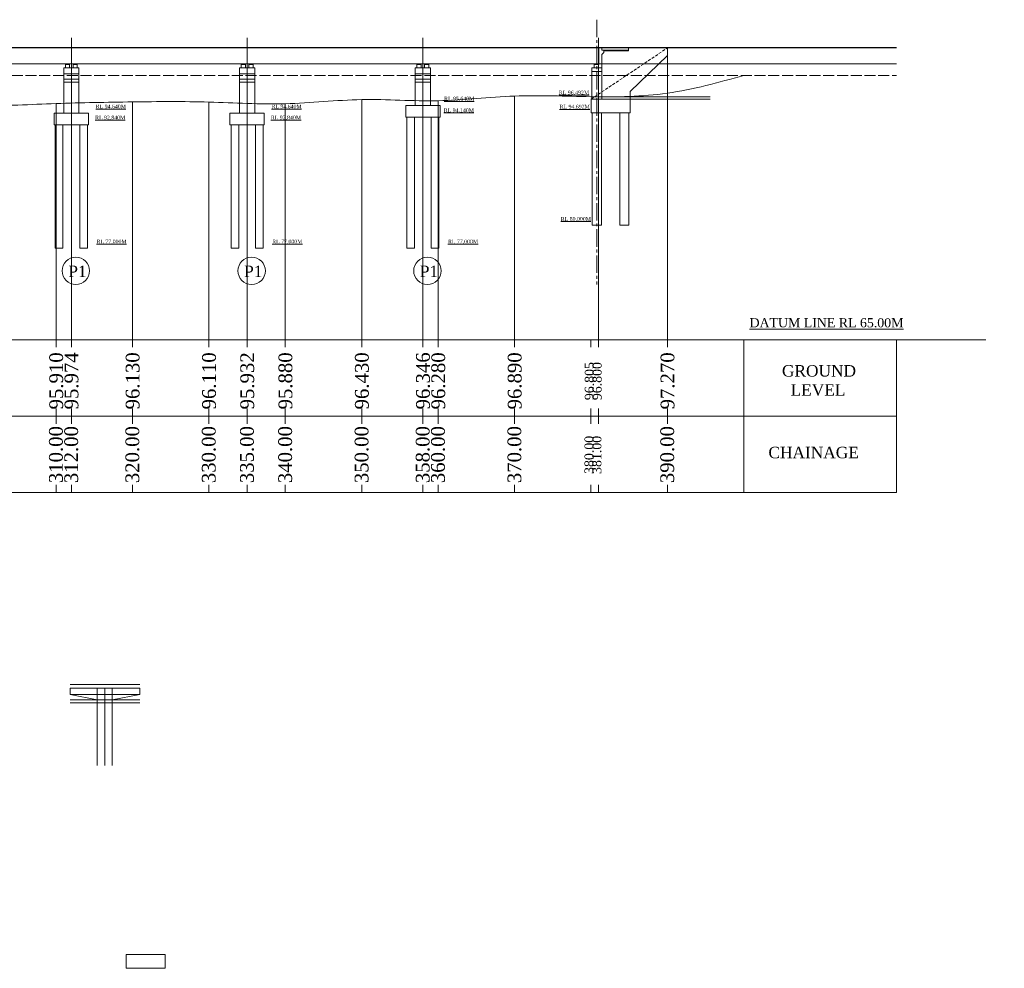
# Model space of a CAD drawing. Header units: millimetres. Extents: x -20950785 to 389010297, y -11535949 to 14056629.
# Tile 111 of 256: x 10410354 to 10539207, y -1185807 to -1061614. Entities that reach past the tile are written whole.
import ezdxf

# ---------------------------------------------------------------- set-up
doc = ezdxf.new("R2010")
doc.units = ezdxf.units.MM
doc.header["$LTSCALE"] = 60
doc.header["$MEASUREMENT"] = 0
for name, pattern in [('ACAD_ISO02W100', [15, 12, -3]), ('CENTER2', [28.575, 19.05, -3.175, 3.175, -3.175]), ('HIDDEN', [0.375, 0.25, -0.125])]:
    doc.linetypes.add(name, pattern=pattern)
doc.styles.add('style1', font='txt.shx', dxfattribs={"height": 1})

msp = doc.modelspace()

# ---------------------------------------------------------------- hatches: boundary and pattern name
at = {"linetype": 'Continuous', "lineweight": 9}
h = msp.add_hatch(dxfattribs=at)
h.set_pattern_fill('AR-CONC', color=256, scale=20)
h.set_pattern_definition([(50, (-187383.45, -2440.74), (143.4520365, -12.550427), [15, -165]), (355, (-187383.45, -2440.74), (-27.7502667, 150.4384267), [12, -132]), (100.4514445, (-187371.5, -2441.79), (115.7017693, 137.8879982), [12.7480384, -140.2284224]), (46.1842, (-187383.45, -2400.74), (213.448266, -33.1038562), [22.5, -247.5]), (96.6356355, (-187365.66, -2403.5), (186.932389, 194.82372), [19.1220684, -210.342752]), (351.184164, (-187383.45, -2400.74), (186.932389, 194.82372), [18, -198]), (21, (-187363.45, -2410.74), (119.3814104, -80.5237781), [15, -165]), (326, (-187363.45, -2410.74), (48.6630664, 145.030009), [12, -132]), (71.4514447, (-187353.5, -2417.45), (168.0444753, 64.5062306), [12.748038, -140.2284224]), (37.5, (-187383.45, -2440.743), (2.43197106, 66.57877077), [0, -130.4, 0, -134, 0, -132.5]), (7.5, (-187383.45, -2440.74), (52.6139075, 78.8823424), [0, -76.4, 0, -127.4, 0, -50.5]), (327.5, (-187428.05, -2440.74), (106.76448723, -4.51097435), [0, -50, 0, -156, 0, -207]), (317.5, (-187448.05, -2440.74), (116.6372339, 20.0209965), [0, -65, 0, -103.6, 0, -147])])
h.paths.add_polyline_path([(10486785, -1065706.93), (10486785, -1065606.93), (10490035, -1065606.93), (10490035, -1065706.93)])
at = {"linetype": 'Continuous', "lineweight": 9, "ltscale": 2}
h = msp.add_hatch(dxfattribs=at)
h.set_pattern_fill('ANSI31')
h.set_pattern_definition([(45, (69000, 2e-10), (-0.0883883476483, 0.0883883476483), [])])
h.paths.add_polyline_path([(10416790, -1067406.93), (10416440, -1067406.93), (10416440, -1067486.93), (10416790, -1067486.93)])
h = msp.add_hatch(dxfattribs=at)
h.set_pattern_fill('ANSI31')
h.set_pattern_definition([(45, (70000, 2e-10), (-0.0883883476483, 0.0883883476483), [])])
h.paths.add_polyline_path([(10417790, -1067406.93), (10417440, -1067406.93), (10417440, -1067486.93), (10417790, -1067486.93)])
h = msp.add_hatch(dxfattribs=at)
h.set_pattern_fill('ANSI31')
h.set_pattern_definition([(45, (92000, 2e-10), (-0.0883883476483, 0.0883883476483), [])])
h.paths.add_polyline_path([(10439790, -1067406.93), (10439440, -1067406.93), (10439440, -1067486.93), (10439790, -1067486.93)])
h = msp.add_hatch(dxfattribs=at)
h.set_pattern_fill('ANSI31')
h.set_pattern_definition([(45, (93000, 2e-10), (-0.0883883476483, 0.0883883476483), [])])
h.paths.add_polyline_path([(10440790, -1067406.93), (10440440, -1067406.93), (10440440, -1067486.93), (10440790, -1067486.93)])
h = msp.add_hatch(dxfattribs=at)
h.set_pattern_fill('ANSI31')
h.set_pattern_definition([(45, (115000, 2e-10), (-0.0883883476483, 0.0883883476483), [])])
h.paths.add_polyline_path([(10462790, -1067406.93), (10462440, -1067406.93), (10462440, -1067486.93), (10462790, -1067486.93)])
h = msp.add_hatch(dxfattribs=at)
h.set_pattern_fill('ANSI31')
h.set_pattern_definition([(45, (116000, 2e-10), (-0.0883883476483, 0.0883883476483), [])])
h.paths.add_polyline_path([(10463790, -1067406.93), (10463440, -1067406.93), (10463440, -1067486.93), (10463790, -1067486.93)])
h = msp.add_hatch(dxfattribs=at)
h.set_pattern_fill('ANSI31')
h.set_pattern_definition([(45, (-161568.81529, -2309.0204), (-0.0883883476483, 0.0883883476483), [])])
h.paths.add_polyline_path([(10485660, -1067406.93), (10485885, -1067406.93), (10485885, -1067486.93), (10485660, -1067486.93)])
h.paths.add_polyline_path([(10485885, -1067406.93), (10486010, -1067406.93), (10486010, -1067486.93), (10485885, -1067486.93)])

# ---------------------------------------------------------------- linework, layer by layer
at = {"linetype": 'CENTER2', "lineweight": 9, "ltscale": 2}
for p, q in [((10485885, -1061614.26), (10485885, -1096274.63)), ((10417115, -1067406.93), (10417115, -1069406.93)), ((10440115, -1067406.93), (10440115, -1069406.93)), ((10463115, -1067406.93), (10463115, -1069406.93)), ((10417115, -1070121.95), (10417115, -1081636.73)), ((10440115, -1070121.95), (10440115, -1081636.73)), ((10463115, -1070121.95), (10463115, -1081636.73))]:
    msp.add_line(p, q, dxfattribs=at)
at = {"color": 7, "linetype": 'Continuous', "lineweight": 9, "ltscale": 2}
for p, q in [((10417115, -1103506.93), (10417115, -1063994.54)), ((10440115, -1103506.93), (10440115, -1063994.54)), ((10463115, -1103506.93), (10463115, -1063994.54)), ((10486115, -1103506.93), (10486115, -1063994.54)), ((10285115, -1065241.93), (10525115, -1065241.93)), ((10285115, -1065306.93), (10525115, -1065306.93)), ((10417095, -1065306.93), (10417095, -1065241.93)), ((10417115, -1065306.93), (10417115, -1065241.93)), ((10417115, -1067406.93), (10417115, -1065306.93)), ((10417135, -1065306.93), (10417135, -1065241.93)), ((10440095, -1065306.93), (10440095, -1065241.93)), ((10440115, -1065306.93), (10440115, -1065241.93)), ((10440115, -1067406.93), (10440115, -1065306.93)), ((10440135, -1065306.93), (10440135, -1065241.93)), ((10463095, -1065306.93), (10463095, -1065241.93)), ((10463115, -1065306.93), (10463115, -1065241.93)), ((10463115, -1067406.93), (10463115, -1065306.93)), ((10463135, -1065306.93), (10463135, -1065241.93)), ((10486095, -1065306.93), (10486095, -1065241.93)), ((10486115, -1065306.93), (10486115, -1065241.93)), ((10495135, -1065241.93), (10486115, -1065241.93)), ((10486115, -1065306.93), (10486115, -1065241.93)), ((10490235, -1065306.93), (10486115, -1065306.93)), ((10486545, -1065306.93), (10486115, -1065306.93)), ((10486135, -1065306.93), (10486135, -1065241.93)), ((10486535, -1065606.93), (10490035, -1065606.93)), ((10490035, -1065606.93), (10490035, -1065306.93)), ((10490035, -1065306.93), (10490035, -1065706.93)), ((10495115, -1072014.78), (10495115, -1065306.93)), ((10285115, -1067406.93), (10525115, -1067406.93)), ((10416340, -1067486.93), (10416890, -1067486.93)), ((10416440, -1067486.93), (10416440, -1067406.93)), ((10416440, -1067406.93), (10416790, -1067406.93)), ((10417340, -1067486.93), (10417890, -1067486.93)), ((10417440, -1067486.93), (10417440, -1067406.93)), ((10417440, -1067406.93), (10417790, -1067406.93)), ((10439340, -1067486.93), (10439890, -1067486.93)), ((10439440, -1067486.93), (10439440, -1067406.93)), ((10439440, -1067406.93), (10439790, -1067406.93)), ((10440340, -1067486.93), (10440890, -1067486.93)), ((10440440, -1067486.93), (10440440, -1067406.93)), ((10440440, -1067406.93), (10440790, -1067406.93)), ((10462340, -1067486.93), (10462890, -1067486.93)), ((10462440, -1067486.93), (10462440, -1067406.93)), ((10462440, -1067406.93), (10462790, -1067406.93)), ((10463340, -1067486.93), (10463890, -1067486.93)), ((10463440, -1067486.93), (10463440, -1067406.93)), ((10463440, -1067406.93), (10463790, -1067406.93)), ((10485535, -1067486.93), (10486135, -1067486.93)), ((10485660, -1067486.93), (10485660, -1067406.93)), ((10485660, -1067406.93), (10486010, -1067406.93)), ((10416115, -1073866.93), (10416115, -1069406.93)), ((10418115, -1073866.93), (10418115, -1069406.93)), ((10439115, -1073866.93), (10439115, -1069406.93)), ((10441115, -1073866.93), (10441115, -1069406.93)), ((10462115, -1072866.93), (10462115, -1069406.93)), ((10464115, -1072866.93), (10464115, -1069406.93)), ((10475115, -1103506.93), (10475115, -1071616.93)), ((10486115, -1103506.93), (10486115, -1071714.78)), ((10486115, -1071714.78), (10500696.1, -1071714.78)), ((10486115, -1072014.78), (10500696.1, -1072014.78)), ((10490235, -1072014.93), (10490235, -1071014.93)), ((10490235, -1073814.93), (10490235, -1072014.93)), ((10495115, -1103506.93), (10495115, -1071236.93)), ((10415115, -1103506.93), (10415115, -1072596.93)), ((10417115, -1103506.93), (10417115, -1072532.44)), ((10425115, -1103506.93), (10425115, -1072376.93)), ((10435115, -1103506.93), (10435115, -1072396.93)), ((10440115, -1103506.93), (10440115, -1072575.01)), ((10445115, -1103506.93), (10445115, -1072626.93)), ((10455115, -1103506.93), (10455115, -1072076.93)), ((10460865, -1072866.93), (10465365, -1072866.93)), ((10460865, -1072866.93), (10460865, -1074366.93)), ((10463115, -1103506.93), (10463115, -1072160.46)), ((10465115, -1103506.93), (10465115, -1072226.93)), ((10465365, -1072866.93), (10465365, -1074366.93)), ((10414865, -1073866.93), (10419365, -1073866.93)), ((10437865, -1073866.93), (10442365, -1073866.93)), ((10460865, -1074366.93), (10465365, -1074366.93)), ((10414865, -1075366.93), (10419365, -1075366.93)), ((10437865, -1075366.93), (10442365, -1075366.93)), ((10285115, -1103506.93), (10536809.44, -1103506.93)), ((10405115, -1103506.93), (10425115, -1103506.93)), ((10415115, -1103506.93), (10415115, -1104506.93)), ((10417115, -1103506.93), (10417115, -1104506.93)), ((10425115, -1103506.93), (10445115, -1103506.93)), ((10425115, -1103506.93), (10425115, -1104506.93)), ((10435115, -1103506.93), (10435115, -1104506.93)), ((10440115, -1103506.93), (10440115, -1104506.93)), ((10445115, -1103506.93), (10465115, -1103506.93)), ((10445115, -1103506.93), (10445115, -1104506.93)), ((10455115, -1103506.93), (10455115, -1104506.93)), ((10463115, -1103506.93), (10463115, -1104506.93)), ((10465115, -1103506.93), (10465115, -1104506.93)), ((10465115, -1103506.93), (10485115, -1103506.93)), ((10475115, -1103506.93), (10475115, -1104506.93)), ((10485115, -1103506.93), (10485115, -1104506.93)), ((10485115, -1103506.93), (10505115, -1103506.93)), ((10486115, -1103506.93), (10486115, -1104506.93)), ((10495115, -1103506.93), (10495115, -1104506.93)), ((10505115, -1103506.93), (10525115, -1103506.93)), ((10505115, -1123506.93), (10505115, -1103506.93)), ((10525115, -1103506.93), (10525115, -1123506.93)), ((10415115, -1112506.93), (10415115, -1114506.93)), ((10417115, -1112506.93), (10417115, -1114506.93)), ((10425115, -1112506.93), (10425115, -1114506.93)), ((10435115, -1112506.93), (10435115, -1114506.93)), ((10440115, -1112506.93), (10440115, -1114506.93)), ((10445115, -1112506.93), (10445115, -1114506.93)), ((10455115, -1112506.93), (10455115, -1114506.93)), ((10463115, -1112506.93), (10463115, -1114506.93)), ((10465115, -1112506.93), (10465115, -1114506.93)), ((10475115, -1112506.93), (10475115, -1114506.93)), ((10485115, -1112506.93), (10485115, -1114506.93)), ((10486115, -1112506.93), (10486115, -1114506.93)), ((10495115, -1112506.93), (10495115, -1114506.93)), ((10305115, -1113506.93), (10505115, -1113506.93)), ((10505115, -1113506.93), (10525115, -1113506.93)), ((10425115, -1123506.93), (10405115, -1123506.93)), ((10415115, -1122506.93), (10415115, -1123506.93)), ((10417115, -1122506.93), (10417115, -1123506.93)), ((10425115, -1122506.93), (10425115, -1123506.93)), ((10445115, -1123506.93), (10425115, -1123506.93)), ((10435115, -1122506.93), (10435115, -1123506.93)), ((10440115, -1122506.93), (10440115, -1123506.93)), ((10445115, -1122506.93), (10445115, -1123506.93)), ((10465115, -1123506.93), (10445115, -1123506.93)), ((10455115, -1122506.93), (10455115, -1123506.93)), ((10463115, -1122506.93), (10463115, -1123506.93)), ((10465115, -1122506.93), (10465115, -1123506.93)), ((10485115, -1123506.93), (10465115, -1123506.93)), ((10475115, -1122506.93), (10475115, -1123506.93)), ((10485115, -1122506.93), (10485115, -1123506.93)), ((10505115, -1123506.93), (10485115, -1123506.93)), ((10486115, -1122506.93), (10486115, -1123506.93)), ((10495115, -1122506.93), (10495115, -1123506.93)), ((10525115, -1123506.93), (10505115, -1123506.93)), ((10416976.64, -1148642.49), (10426076.64, -1148642.49)), ((10416976.64, -1149142.49), (10426076.64, -1149142.49)), ((10416976.64, -1149142.49), (10416976.64, -1149942.49)), ((10420476.64, -1149142.49), (10420476.64, -1159257.28)), ((10421476.64, -1149142.49), (10421476.64, -1159257.28)), ((10422476.64, -1149142.49), (10422476.64, -1159257.28)), ((10426076.64, -1149142.49), (10426076.64, -1149942.49)), ((10416976.64, -1149942.49), (10426076.64, -1149942.49)), ((10416976.64, -1149942.49), (10420476.64, -1150642.49)), ((10416976.64, -1150642.49), (10426076.64, -1150642.49)), ((10426076.64, -1149942.49), (10422476.64, -1150642.49)), ((10416976.64, -1151042.49), (10426076.64, -1151042.49)), ((10424305.9, -1184007.2), (10429405.9, -1184007.2)), ((10424305.9, -1185807.2), (10424305.9, -1184007.2)), ((10429405.9, -1184007.2), (10429405.9, -1185807.2)), ((10429405.9, -1185807.2), (10424305.9, -1185807.2))]:
    msp.add_line(p, q, dxfattribs=at)
at = {"linetype": 'HIDDEN', "lineweight": 9, "ltscale": 25}
msp.add_line((10485135, -1072014.93), (10495135, -1065306.93), dxfattribs=at)
at = {"linetype": 'Continuous', "lineweight": 9}
for p, q in [((10486115, -1065306.93), (10486115, -1067486.93)), ((10486135, -1065306.93), (10486135, -1067486.93)), ((10486535, -1065606.93), (10486535, -1065306.93)), ((10486535, -1065606.99), (10486535, -1065306.99)), ((10495135, -1065306.93), (10486545, -1065306.93)), ((10486785, -1065606.93), (10486785, -1065906.93)), ((10486785, -1065606.99), (10486785, -1065906.99)), ((10495135, -1065306.93), (10495135, -1066306.93)), ((10486785, -1065906.93), (10486535, -1066156.93)), ((10486785, -1065906.99), (10486535, -1066156.99)), ((10486535, -1066156.99), (10486535, -1067906.93)), ((10486785, -1065706.93), (10490035, -1065706.93)), ((10495135, -1066306.93), (10490235, -1071014.93)), ((10416115, -1067906.93), (10418115, -1067906.93)), ((10416115, -1069406.93), (10416115, -1067906.93)), ((10416340, -1067906.93), (10416340, -1067486.93)), ((10416790, -1067486.93), (10416790, -1067406.93)), ((10416890, -1067906.93), (10416890, -1067486.93)), ((10417340, -1067906.93), (10417340, -1067486.93)), ((10417790, -1067486.93), (10417790, -1067406.93)), ((10417890, -1067906.93), (10417890, -1067486.93)), ((10418115, -1069406.93), (10418115, -1067906.93)), ((10439115, -1067906.93), (10441115, -1067906.93)), ((10439115, -1069406.93), (10439115, -1067906.93)), ((10439340, -1067906.93), (10439340, -1067486.93)), ((10439340, -1067906.93), (10439340, -1067645.87)), ((10439790, -1067486.93), (10439790, -1067406.93)), ((10439890, -1067906.93), (10439890, -1067486.93)), ((10440340, -1067906.93), (10440340, -1067486.93)), ((10440790, -1067486.93), (10440790, -1067406.93)), ((10440890, -1067906.93), (10440890, -1067486.93)), ((10441115, -1069406.93), (10441115, -1067906.93)), ((10462115, -1067906.93), (10464115, -1067906.93)), ((10462115, -1069406.93), (10462115, -1067906.93)), ((10462340, -1067906.93), (10462340, -1067486.93)), ((10462340, -1067906.93), (10462340, -1067645.87)), ((10462790, -1067486.93), (10462790, -1067406.93)), ((10462890, -1067906.93), (10462890, -1067486.93)), ((10463340, -1067906.93), (10463340, -1067486.93)), ((10463790, -1067486.93), (10463790, -1067406.93)), ((10463890, -1067906.93), (10463890, -1067486.93)), ((10464115, -1069406.93), (10464115, -1067906.93)), ((10485235, -1067906.99), (10485218.49, -1072014.93)), ((10485235, -1067906.93), (10486535, -1067906.93)), ((10485535, -1067906.93), (10485535, -1067486.93)), ((10486010, -1067406.93), (10486010, -1067486.93)), ((10486535, -1067656.93), (10486535, -1072014.93)), ((10416115, -1068706.93), (10418115, -1068706.93)), ((10416115, -1069406.93), (10418115, -1069406.93)), ((10439115, -1068706.93), (10441115, -1068706.93)), ((10439115, -1069406.93), (10441115, -1069406.93)), ((10462115, -1068706.93), (10464115, -1068706.93)), ((10462115, -1069406.93), (10464115, -1069406.93)), ((10486535, -1068406.99), (10485235, -1068406.99)), ((10416115, -1069806.93), (10418115, -1069806.93)), ((10439115, -1069806.93), (10441115, -1069806.93)), ((10462115, -1069806.93), (10464115, -1069806.93)), ((10485135, -1072014.93), (10485135, -1073814.93)), ((10485135, -1072014.93), (10490235, -1072014.93)), ((10414865, -1075366.93), (10414865, -1073866.93)), ((10419365, -1075366.93), (10419365, -1073866.93)), ((10437865, -1075366.93), (10437865, -1073866.93)), ((10442365, -1075366.93), (10442365, -1073866.93)), ((10461015, -1091506.93), (10461015, -1074366.93)), ((10462015, -1091506.93), (10462015, -1074366.93)), ((10464215, -1091506.93), (10464215, -1074366.93)), ((10465215, -1091506.93), (10465215, -1074366.93)), ((10490235, -1073814.93), (10485135, -1073814.93)), ((10485285, -1073814.93), (10485285, -1088506.93)), ((10486485, -1073814.93), (10486485, -1088506.93)), ((10488885, -1073814.93), (10488885, -1088506.93)), ((10490085, -1073814.93), (10490085, -1088506.93)), ((10415015, -1091506.93), (10415015, -1075366.93)), ((10416015, -1091506.93), (10416015, -1075366.93)), ((10418215, -1091506.93), (10418215, -1075366.93)), ((10419215, -1091506.93), (10419215, -1075366.93)), ((10438015, -1091506.93), (10438015, -1075366.93)), ((10439015, -1091506.93), (10439015, -1075366.93)), ((10441215, -1091506.93), (10441215, -1075366.93)), ((10442215, -1091506.93), (10442215, -1075366.93)), ((10486485, -1088506.93), (10485285, -1088506.93)), ((10490085, -1088506.93), (10488885, -1088506.93)), ((10416015, -1091506.93), (10415015, -1091506.93)), ((10419215, -1091506.93), (10418215, -1091506.93)), ((10439015, -1091506.93), (10438015, -1091506.93)), ((10442215, -1091506.93), (10441215, -1091506.93)), ((10462015, -1091506.93), (10461015, -1091506.93)), ((10465215, -1091506.93), (10464215, -1091506.93))]:
    msp.add_line(p, q, dxfattribs=at)
at = {"color": 7, "linetype": 'ACAD_ISO02W100', "lineweight": 9, "ltscale": 2}
msp.add_line((10285115, -1068906.93), (10525115, -1068906.93), dxfattribs=at)
at = {"linetype": 'Continuous', "lineweight": 9, "ltscale": 2}
for p, q in [((10415015, -1091506.93), (10415015, -1090342.05)), ((10438015, -1091506.93), (10438015, -1090342.05)), ((10461015, -1091506.93), (10461015, -1090342.05))]:
    msp.add_line(p, q, dxfattribs=at)
at = {"color": 7, "linetype": 'Continuous', "lineweight": 9, "ltscale": 2}
for centre in [(10417709.63, -1094484.87), (10440709.63, -1094484.87), (10463709.63, -1094484.87)]:
    msp.add_circle(centre, 1791.87, dxfattribs=at)
msp.add_spline([(10315115, -1068856.93), (10325115, -1068906.93), (10335115, -1069406.93), (10345115, -1071286.93), (10355115, -1072656.93), (10365115, -1072726.93), (10375115, -1072796.93), (10385115, -1072646.93), (10395115, -1072526.93), (10405115, -1072866.93), (10415115, -1072596.93), (10425115, -1072376.93), (10435115, -1072396.93), (10445115, -1072626.93), (10455115, -1072076.93), (10465115, -1072226.93), (10475115, -1071616.93), (10485115, -1071701.93), (10495115, -1071236.93), (10505115, -1068906.93)], degree=3, dxfattribs=at)

# ---------------------------------------------------------------- texts
at = {"linetype": 'Continuous', "lineweight": 9, "attachment_point": 1}
for s, insert, char_height, width in [('\\pi3313.63157;{\\fTimes New Roman|b0|i0|c0|p18;medium \\P\\pi1814.9834;compacted soil\\H1.00001x;\\P\\pi0;      }', (9482960.45, -1070421.78), 750, 10242.62), ('\\pi3313.63157;{\\fTimes New Roman|b0|i0|c0|p18;medium \\P\\pi1814.9834;compacted soil\\H1.00001x;\\P\\pi0;      }', (10185428.56, -1070421.78), 750, 10242.62), ('\\pi3313.63157;{\\fTimes New Roman|b0|i0|c0|p18;medium \\P\\pi1814.9834;compacted soil\\H1.00001x;\\P\\pi0;      }', (9456155.42, -1071439.58), 750, 10242.62), ('\\pi3313.63157;{\\fTimes New Roman|b0|i0|c0|p18;medium \\P\\pi1814.9834;compacted soil\\H1.00001x;\\P\\pi0;      }', (10158623.54, -1071439.58), 750, 10242.62), ('{\\fTimes New Roman|b0|i0|c0|p18; \\H0.5x;\\LRL 95.640M}', (10465522.66, -1071704.03), 1000, 11580.8407), ('{\\fTimes New Roman|b0|i0|c0|p18; \\H0.5x;\\LRL 96.492M}', (10480541.5, -1070914.93), 1000, 11580.8407), ('{\\fTimes New Roman|b0|i0|c0|p18; \\H0.5x;\\LRL 94.640M}', (10419930.53, -1072722.98), 1000, 11580.8407), ('{\\fTimes New Roman|b0|i0|c0|p18; \\H0.5x;\\LRL 94.640M}', (10442930.53, -1072722.98), 1000, 11580.8407), ('{\\fTimes New Roman|b0|i0|c0|p18; \\H0.5x;\\LRL 94.140M}', (10465474.37, -1073221.91), 1000, 11580.8407), ('{\\fTimes New Roman|b0|i0|c0|p18; \\H0.5x;\\LRL 94.692M}', (10480635.96, -1072758.87), 1000, 11580.8407), ('{\\fTimes New Roman|b0|i0|c0|p18; \\H0.5x;\\LRL 92.840M}', (10419847.12, -1074179.11), 1000, 11580.8407), ('{\\fTimes New Roman|b0|i0|c0|p18; \\H0.5x;\\LRL 92.840M}', (10442847.12, -1074179.11), 1000, 11580.8407), ('{\\fTimes New Roman|b0|i0|c0|p18; \\H0.5x;\\LRL 80.000M}', (10480785.96, -1087450.87), 1000, 11580.8407), ('\\pi2917.05681;{\\fTimes New Roman|b0|i0|c0|p18;\\LCertified that the boring details  shown are correct.}', (9459748.44, -1091128.85), 750, 28256.2477), ('\\pi2917.05681;{\\fTimes New Roman|b0|i0|c0|p18;\\LCertified that the boring details  shown are correct.}', (10162216.56, -1091128.85), 750, 28256.2477), ('{\\fTimes New Roman|b0|i0|c0|p18; \\H0.5x;\\LRL 77.000M}', (10420024.99, -1090406.93), 1000, 11580.8407), ('{\\fTimes New Roman|b0|i0|c0|p18; \\H0.5x;\\LRL 77.000M}', (10443024.99, -1090406.93), 1000, 11580.8407), ('{\\fTimes New Roman|b0|i0|c0|p18; \\H0.5x;\\LRL 77.000M}', (10466024.99, -1090406.93), 1000, 11580.8407)]:
    msp.add_mtext(s, dxfattribs=dict(at, insert=insert, char_height=char_height, width=width))
for s, insert, char_height in [('{\\fTimes New Roman|b0|i0|c0|p18;P1}', (10416722, -1093812.32), 1500), ('{\\fTimes New Roman|b0|i0|c0|p18;P1}', (10439722, -1093812.32), 1500), ('{\\fTimes New Roman|b0|i0|c0|p18;P1}', (10462722, -1093812.32), 1500), ('{\\fTimes New Roman|b0|i0|c0|p18;\\LDATUM LINE RL 65.00M}', (10505869.53, -1100687.7), 1200), ('{\\fTimes New Roman|b0|i0|c0|p18;GROUND\\P  LEVEL}', (10510109.17, -1106836.89), 1500), ('{\\fTimes New Roman|b0|i0|c0|p18;CHAINAGE}', (10508338.32, -1117531.96), 1500)]:
    msp.add_mtext(s, dxfattribs=dict(at, insert=insert, char_height=char_height))
at = {"linetype": 'Continuous', "lineweight": 9, "attachment_point": 1, "rotation": 90}
for s, insert, char_height in [('{\\fTimes New Roman|b0|i0|c0|p18;95.910}', (10414228.2, -1112638.01), 1800), ('{\\fTimes New Roman|b0|i0|c0|p18;95.974}', (10416228.2, -1112638.01), 1800), ('{\\fTimes New Roman|b0|i0|c0|p18;96.130}', (10424228.2, -1112638.01), 1800), ('{\\fTimes New Roman|b0|i0|c0|p18;96.110}', (10434228.2, -1112638.01), 1800), ('{\\fTimes New Roman|b0|i0|c0|p18;95.932}', (10439228.2, -1112638.01), 1800), ('{\\fTimes New Roman|b0|i0|c0|p18;95.880}', (10444228.2, -1112638.01), 1800), ('{\\fTimes New Roman|b0|i0|c0|p18;96.430}', (10454228.2, -1112638.01), 1800), ('{\\fTimes New Roman|b0|i0|c0|p18;96.346}', (10462228.2, -1112638.01), 1800), ('{\\fTimes New Roman|b0|i0|c0|p18;96.280}', (10464228.2, -1112638.01), 1800), ('{\\fTimes New Roman|b0|i0|c0|p18;96.890}', (10474228.2, -1112638.01), 1800), ('{\\fTimes New Roman|b0|i0|c0|p18;97.270}', (10494228.2, -1112638.01), 1800), ('{\\fTimes New Roman|b0|i0|c0|p18;96.805}', (10484305.63, -1111425.17), 1200), ('{\\fTimes New Roman|b0|i0|c0|p18;96.800}', (10485305.63, -1111425.17), 1200), ('{\\fTimes New Roman|b0|i0|c0|p18;310.00}', (10414192.43, -1122294.09), 1800), ('{\\fTimes New Roman|b0|i0|c0|p18;312.00}', (10416192.43, -1122294.09), 1800), ('{\\fTimes New Roman|b0|i0|c0|p18;320.00}', (10424192.43, -1122294.09), 1800), ('{\\fTimes New Roman|b0|i0|c0|p18;330.00}', (10434192.43, -1122294.09), 1800), ('{\\fTimes New Roman|b0|i0|c0|p18;335.00}', (10439192.43, -1122294.09), 1800), ('{\\fTimes New Roman|b0|i0|c0|p18;340.00}', (10444192.43, -1122294.09), 1800), ('{\\fTimes New Roman|b0|i0|c0|p18;350.00}', (10454192.43, -1122294.09), 1800), ('{\\fTimes New Roman|b0|i0|c0|p18;358.00}', (10462192.43, -1122294.09), 1800), ('{\\fTimes New Roman|b0|i0|c0|p18;360.00}', (10464192.43, -1122294.09), 1800), ('{\\fTimes New Roman|b0|i0|c0|p18;370.00}', (10474192.43, -1122294.09), 1800), ('{\\fTimes New Roman|b0|i0|c0|p18;390.00}', (10494192.43, -1122294.09), 1800), ('{\\fTimes New Roman|b0|i0|c0|p18;380.00}', (10484269.86, -1121081.25), 1200), ('{\\fTimes New Roman|b0|i0|c0|p18;381.00}', (10485269.86, -1121081.25), 1200)]:
    msp.add_mtext(s, dxfattribs=dict(at, insert=insert, char_height=char_height))
at = {"linetype": 'Continuous', "insert": (8030285.91, -1147123.55), "char_height": 750, "width": 22678.6984, "attachment_point": 1, "style": 'style1'}
msp.add_mtext('\\pi6024.46095;{\\fTimes New Roman|b0|i0|c0|p18;\\LELEVATION OF PIER \\P\\pi3569.25186;ALONG CURRENT DIRECTION  }', dxfattribs=at)
at = {"linetype": 'Continuous', "lineweight": 9, "char_height": 750, "width": 22678.6984, "attachment_point": 1, "style": 'style1'}
for insert in [(9385850.86, -1147123.55), (10088318.98, -1147123.55)]:
    msp.add_mtext('\\pi6024.46095;{\\fTimes New Roman|b0|i0|c0|p18;\\LELEVATION OF PIER \\P\\pi3569.25186;ALONG CURRENT DIRECTION  }', dxfattribs=dict(at, insert=insert))

doc.saveas('drawing.dxf')
